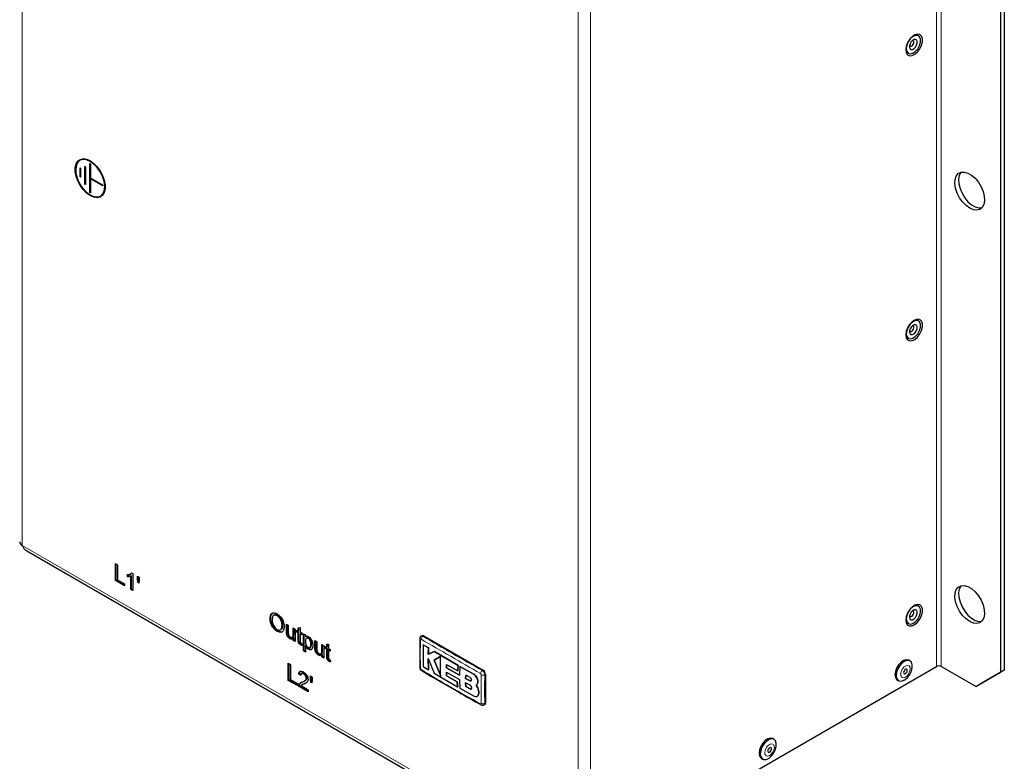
# Model space of a CAD drawing. Header units: millimetres. Extents: x 5 to 418, y 2 to 292.
# Tile 6 of 9: x 241 to 317, y 100 to 156. Entities that reach past the tile are written whole.
import ezdxf

# ---------------------------------------------------------------- set-up
doc = ezdxf.new("R2010")
doc.units = ezdxf.units.MM

msp = doc.modelspace()

# ---------------------------------------------------------------- linework, layer by layer
at = {"color": 7, "linetype": 'Continuous', "lineweight": 18}
for p, q in [((241.6555, 116.2781), (241.6555, 191.3985)), ((311.4234, 182.1459), (311.4234, 107.0255)), ((311.8005, 107.0255), (311.8005, 182.1459)), ((284.0819, 166.9063), (284.0819, 91.7859)), ((285.0247, 91.7859), (285.0247, 166.9063)), ((241.6561, 116.2771), (284.0813, 91.7855)), ((261.8744, 109.7183), (261.8178, 109.6856)), ((262.3966, 109.504), (262.34, 109.4713)), ((262.7737, 109.1012), (262.7171, 109.0686)), ((272.2968, 109.3669), (272.238, 109.333)), ((264.0501, 108.4622), (263.9936, 108.4296)), ((264.5723, 108.248), (264.5157, 108.2153)), ((264.9494, 107.8452), (264.8928, 107.8126)), ((276.8223, 106.7544), (276.7635, 106.7205)), ((276.0735, 106.4756), (276.0773, 106.4777)), ((277.0108, 106.4278), (276.952, 106.3939)), ((275.8351, 105.9401), (275.8389, 105.9423)), ((275.84, 105.3174), (275.8438, 105.3196)), ((277.0108, 104.2504), (276.952, 104.2164))]:
    msp.add_line(p, q, dxfattribs=at)
at = {"color": 7, "linetype": 'Continuous', "lineweight": 25}
for p, q in [((316.326, 177.356), (316.326, 106.5904)), ((316.6088, 177.5192), (316.6088, 106.7537)), ((246.0669, 145.1077), (246.1065, 145.0849)), ((246.0669, 144.4109), (246.0669, 145.1077)), ((246.1046, 145.086), (246.0669, 145.1077)), ((246.1065, 145.0849), (246.1046, 145.086)), ((246.1046, 145.086), (246.1046, 144.4327)), ((246.1065, 145.0849), (246.1065, 144.3881)), ((246.444, 145.2166), (246.4836, 145.1938)), ((246.444, 143.8666), (246.444, 145.2166)), ((246.4817, 145.1949), (246.444, 145.2166)), ((246.4836, 145.1938), (246.4817, 145.1949)), ((246.4817, 145.1949), (246.4817, 143.8884)), ((246.4836, 145.1938), (246.4836, 143.8438)), ((246.8212, 143.2134), (246.8212, 145.4344)), ((246.8212, 145.4344), (246.8608, 145.4116)), ((246.8212, 145.4344), (246.8589, 145.4126)), ((246.8589, 145.4126), (246.8589, 143.2352)), ((246.8608, 145.4116), (246.8589, 145.4126)), ((246.971, 145.5571), (246.8598, 145.6277)), ((246.8608, 145.4116), (246.8608, 144.3239)), ((245.7303, 144.9754), (245.7303, 144.9536)), ((246.0669, 144.4109), (246.1046, 144.4327)), ((246.1065, 144.3881), (246.0669, 144.4109)), ((246.1065, 144.4316), (246.1046, 144.4327)), ((246.8608, 144.3239), (247.8026, 143.7802)), ((247.8026, 143.7802), (246.8608, 144.3239)), ((246.8608, 144.3239), (246.8608, 144.3239)), ((246.8608, 144.3217), (247.8026, 143.778)), ((246.8608, 144.3217), (246.8608, 144.2782)), ((246.444, 143.8666), (246.4817, 143.8884)), ((246.4836, 143.8438), (246.444, 143.8666)), ((246.4836, 143.8873), (246.4817, 143.8884)), ((246.8608, 144.2782), (246.8608, 143.1906)), ((247.8026, 143.7345), (246.8608, 144.2782)), ((247.8026, 143.7802), (247.8026, 143.7345)), ((246.8212, 143.2134), (246.8589, 143.2352)), ((246.8608, 143.1906), (246.8212, 143.2134)), ((246.8408, 143.0301), (246.8596, 143.0192)), ((246.8589, 143.2352), (246.8608, 143.2341)), ((241.6561, 116.2771), (241.6555, 116.2781)), ((241.6561, 116.2771), (241.6723, 116.2372)), ((242.0029, 115.8514), (284.0107, 91.6008)), ((248.7628, 114.8963), (248.9224, 114.8042)), ((248.7628, 113.5898), (248.7628, 114.8963)), ((248.8194, 113.6225), (248.8194, 114.8636)), ((248.9224, 114.8042), (248.9224, 113.6484)), ((248.8194, 113.6225), (248.7628, 113.5898)), ((249.4591, 113.1879), (248.7628, 113.5898)), ((249.4591, 113.2532), (248.8194, 113.6225)), ((248.9224, 113.6484), (249.4591, 113.3386)), ((249.6766, 113.8877), (249.6766, 114.0421)), ((249.7332, 113.9204), (249.6766, 113.8877)), ((249.7332, 113.9204), (249.7332, 114.0748)), ((249.886, 114.0898), (249.9567, 114.1306)), ((249.9943, 113.9623), (249.9377, 113.9296)), ((249.9377, 112.9116), (249.9377, 113.9296)), ((249.9467, 114.1309), (250.0019, 114.1809)), ((249.9894, 114.1882), (250.0828, 114.1343)), ((249.9943, 112.9442), (249.9943, 113.9623)), ((250.0828, 114.1343), (250.0828, 112.8278)), ((250.4454, 113.9249), (250.5904, 113.8412)), ((250.4454, 113.7035), (250.4454, 113.9249)), ((250.502, 113.7362), (250.4454, 113.7035)), ((250.478, 113.4371), (250.4454, 113.7035)), ((250.502, 113.7362), (250.502, 113.8923)), ((250.5346, 113.4698), (250.502, 113.7362)), ((250.5904, 113.6198), (250.5564, 113.3919)), ((250.5904, 113.8412), (250.5904, 113.6198)), ((249.4591, 113.3386), (249.4591, 113.1879)), ((249.9943, 112.9442), (249.9377, 112.9116)), ((250.0828, 112.8278), (249.9377, 112.9116)), ((250.0828, 112.8931), (249.9943, 112.9442)), ((250.5346, 113.4698), (250.478, 113.4371)), ((250.5564, 113.3919), (250.478, 113.4371)), ((250.5654, 113.452), (250.5346, 113.4698)), ((260.627, 110.7082), (260.5704, 110.6755)), ((260.9021, 110.9663), (260.8314, 110.9255)), ((261.1653, 110.934), (261.1087, 110.9013)), ((261.1637, 109.7457), (261.1071, 109.713)), ((261.3586, 109.8309), (261.4293, 109.8717)), ((261.5408, 110.1972), (261.4842, 110.1645)), ((261.8178, 110.2742), (261.9629, 110.1905)), ((261.8178, 109.6856), (261.8178, 110.2742)), ((261.8744, 109.7183), (261.8744, 110.2415)), ((261.9629, 110.1905), (261.9629, 109.6712)), ((262.34, 109.9728), (262.4851, 109.889)), ((262.34, 109.4713), (262.34, 109.9728)), ((262.3966, 109.504), (262.3966, 109.9401)), ((262.4851, 109.889), (262.4851, 108.9343)), ((262.6156, 109.8137), (262.7171, 109.755)), ((262.6156, 109.6629), (262.6156, 109.8137)), ((262.6722, 109.6956), (262.6722, 109.781)), ((262.7171, 109.9874), (262.8622, 109.999)), ((262.7171, 109.755), (262.7171, 109.9874)), ((262.7737, 109.7877), (262.7171, 109.755)), ((262.7737, 109.7877), (262.7737, 109.9919)), ((262.8622, 109.999), (262.8622, 109.6713)), ((261.8826, 109.5633), (261.826, 109.5307)), ((262.1452, 109.179), (262.0887, 109.1464)), ((262.2754, 109.1392), (262.1452, 109.179)), ((262.2727, 109.2528), (262.3434, 109.2936)), ((262.3966, 109.2067), (262.34, 109.174)), ((262.34, 109.018), (262.34, 109.174)), ((262.3966, 109.0507), (262.34, 109.018)), ((262.4851, 108.9343), (262.34, 109.018)), ((262.3966, 109.0507), (262.3966, 109.2067)), ((262.4851, 108.9996), (262.3966, 109.0507)), ((262.6722, 109.6956), (262.6156, 109.6629)), ((262.7171, 109.6043), (262.6156, 109.6629)), ((262.7737, 109.637), (262.6722, 109.6956)), ((262.7737, 109.637), (262.7171, 109.6043)), ((262.7171, 109.0686), (262.7171, 109.6043)), ((262.7737, 109.1012), (262.7737, 109.637)), ((262.8622, 109.6713), (262.9927, 109.5959)), ((262.9187, 109.5532), (262.8622, 109.5206)), ((262.8622, 109.5206), (262.8622, 108.9788)), ((262.9927, 109.4452), (262.8622, 109.5206)), ((262.9927, 109.5105), (262.9187, 109.5532)), ((262.9927, 109.5959), (262.9927, 109.4452)), ((263.1233, 109.5206), (263.2683, 109.4369)), ((263.1233, 108.2141), (263.1233, 109.5206)), ((263.1798, 108.2468), (263.1798, 109.4879)), ((263.2683, 109.4369), (263.2683, 109.2853)), ((263.3249, 109.318), (263.2683, 109.2853)), ((263.4152, 109.2249), (263.3445, 109.1841)), ((263.5386, 109.2121), (263.482, 109.1795)), ((263.9936, 109.0182), (264.1386, 108.9344)), ((263.9936, 108.4296), (263.9936, 109.0182)), ((264.0501, 108.4622), (264.0501, 108.9855)), ((272.1635, 109.3801), (272.1049, 109.3463)), ((272.2968, 109.3669), (276.8223, 106.7544)), ((262.9616, 108.7078), (262.905, 108.6751)), ((263.0017, 108.6875), (262.9616, 108.7078)), ((262.9927, 108.7794), (263.0072, 108.6305)), ((263.1798, 108.2468), (263.1233, 108.2141)), ((263.2683, 108.1304), (263.1233, 108.2141)), ((263.2683, 108.1957), (263.1798, 108.2468)), ((263.3249, 108.6346), (263.2683, 108.602)), ((263.2683, 108.602), (263.2683, 108.1304)), ((263.5377, 108.3752), (263.4811, 108.3425)), ((263.6054, 108.4807), (263.6761, 108.5216)), ((263.7455, 108.754), (263.689, 108.7214)), ((264.0583, 108.3073), (264.0017, 108.2747)), ((264.1386, 108.9344), (264.1386, 108.4152)), ((264.5157, 108.7167), (264.6608, 108.633)), ((264.5157, 108.2153), (264.5157, 108.7167)), ((264.5723, 108.248), (264.5723, 108.6841)), ((264.6608, 108.633), (264.6608, 107.6783)), ((264.7913, 108.5576), (264.8928, 108.499)), ((264.7913, 108.4069), (264.7913, 108.5576)), ((264.8479, 108.4396), (264.7913, 108.4069)), ((264.8928, 108.3483), (264.7913, 108.4069)), ((264.8479, 108.4396), (264.8479, 108.525)), ((264.9494, 108.3809), (264.8479, 108.4396)), ((264.8928, 108.7314), (265.0379, 108.743)), ((264.8928, 108.499), (264.8928, 108.7314)), ((264.9494, 108.5317), (264.8928, 108.499)), ((264.9494, 108.3809), (264.8928, 108.3483)), ((264.8928, 107.8126), (264.8928, 108.3483)), ((264.9494, 108.5317), (264.9494, 108.7359)), ((264.9494, 107.8452), (264.9494, 108.3809)), ((265.0379, 108.743), (265.0379, 108.4153)), ((265.0379, 108.4153), (265.1684, 108.3399)), ((265.0945, 108.2972), (265.0379, 108.2646)), ((265.0379, 108.2646), (265.0379, 107.7228)), ((265.1684, 108.1892), (265.0379, 108.2646)), ((265.1684, 108.2545), (265.0945, 108.2972)), ((265.1684, 108.3399), (265.1684, 108.1892)), ((272.26, 108.6902), (272.2638, 108.6924)), ((272.6619, 108.4434), (272.26, 108.6902)), ((272.2638, 108.6924), (272.6657, 108.4456)), ((272.6453, 107.9694), (272.6619, 108.4434)), ((272.6657, 108.4456), (272.6491, 107.9716)), ((272.6619, 108.4434), (272.6657, 108.4456)), ((264.321, 107.923), (264.2644, 107.8904)), ((264.4511, 107.8832), (264.321, 107.923)), ((264.4484, 107.9968), (264.5191, 108.0376)), ((264.5723, 107.9507), (264.5157, 107.918)), ((264.5157, 107.762), (264.5157, 107.918)), ((264.5723, 107.7947), (264.5157, 107.762)), ((264.6608, 107.6783), (264.5157, 107.762)), ((264.5723, 107.7947), (264.5723, 107.9507)), ((264.6608, 107.7436), (264.5723, 107.7947)), ((265.1684, 107.5234), (265.1829, 107.3745)), ((272.6407, 107.6401), (273.1043, 106.5142)), ((272.6602, 106.7849), (272.6407, 107.6401)), ((272.6445, 107.6423), (272.664, 106.7871)), ((273.1217, 108.164), (272.6453, 107.9694)), ((272.6453, 107.9694), (272.6491, 107.9716)), ((272.6491, 107.9716), (273.1255, 108.1661)), ((273.6031, 107.8189), (273.0924, 107.5076)), ((273.0924, 107.5076), (273.0962, 107.5098)), ((273.0924, 107.5076), (273.5983, 106.2898)), ((273.0962, 107.5098), (273.6069, 107.8211)), ((273.6021, 106.292), (273.0962, 107.5098)), ((273.1217, 108.164), (273.1255, 108.1661)), ((274.9211, 107.1132), (273.1217, 108.164)), ((273.1255, 108.1661), (274.9249, 107.1154)), ((309.4074, 107.4525), (309.3131, 107.5069)), ((261.9622, 107.2765), (262.1217, 107.1843)), ((261.9622, 105.97), (261.9622, 107.2765)), ((262.0187, 106.0026), (262.0187, 107.2438)), ((262.1217, 107.1843), (262.1217, 106.0286)), ((265.1373, 107.4518), (265.0807, 107.4191)), ((265.1774, 107.4315), (265.1373, 107.4518)), ((272.2593, 107.0321), (272.6602, 106.7849)), ((272.6602, 106.7849), (272.664, 106.7871)), ((274.0324, 106.9321), (274.0426, 107.1891)), ((274.0324, 106.9321), (274.0362, 106.9343)), ((275.0175, 106.3731), (274.0324, 106.9321)), ((274.0464, 107.1913), (274.0362, 106.9343)), ((274.0362, 106.9343), (275.0213, 106.3753)), ((274.0426, 107.1891), (274.893, 106.7037)), ((274.893, 106.7037), (274.9211, 107.1132)), ((274.9249, 107.1154), (274.8967, 106.7058)), ((274.9211, 107.1132), (274.9249, 107.1154)), ((275.0539, 107.0385), (275.0175, 106.3731)), ((275.0539, 107.0385), (275.0577, 107.0407)), ((276.0735, 106.4756), (275.0539, 107.0385)), ((275.0577, 107.0407), (276.0773, 106.4777)), ((285.0247, 91.7859), (311.4234, 107.0255)), ((314.4404, 105.5015), (311.8005, 107.0255)), ((316.6088, 106.7537), (314.7232, 105.6648)), ((316.326, 106.5904), (316.6088, 106.7537)), ((262.0187, 106.0026), (261.9622, 105.97)), ((262.6584, 105.5681), (261.9622, 105.97)), ((262.6584, 105.6334), (262.0187, 106.0026)), ((262.1217, 106.0286), (262.6584, 105.7188)), ((262.8165, 106.4801), (262.7599, 106.4474)), ((262.905, 106.3469), (262.7599, 106.4474)), ((262.914, 106.4125), (262.8165, 106.4801)), ((263.0213, 106.5184), (262.9506, 106.4775)), ((263.1759, 106.4903), (263.1194, 106.4577)), ((263.1802, 105.9197), (263.2509, 105.9605)), ((263.3822, 106.1598), (263.3256, 106.1271)), ((263.6447, 106.3051), (263.7898, 106.2214)), ((263.6447, 106.0837), (263.6447, 106.3051)), ((263.7013, 106.1164), (263.6447, 106.0837)), ((263.6773, 105.8173), (263.6447, 106.0837)), ((263.7013, 106.1164), (263.7013, 106.2725)), ((263.7339, 105.85), (263.7013, 106.1164)), ((263.7898, 106), (263.7558, 105.772)), ((263.7898, 106.2214), (263.7898, 106)), ((273.1043, 106.5142), (274.884, 105.4732)), ((274.0314, 106.5884), (275.0163, 106.0296)), ((274.0412, 106.3164), (274.0314, 106.5884)), ((274.0352, 106.5905), (274.045, 106.3186)), ((274.0412, 106.3164), (274.045, 106.3186)), ((274.8569, 105.8503), (274.0412, 106.3164)), ((274.045, 106.3186), (274.8607, 105.8525)), ((274.893, 106.7037), (274.8967, 106.7058)), ((275.0163, 106.0296), (275.0512, 105.3792)), ((275.4997, 106.3686), (275.4924, 106.1214)), ((275.4924, 106.1214), (275.4962, 106.1235)), ((275.4924, 106.1214), (275.8351, 105.9401)), ((275.4962, 106.1235), (275.5035, 106.3707)), ((275.8389, 105.9423), (275.4962, 106.1235)), ((275.8409, 106.1864), (275.4997, 106.3686)), ((277.0108, 106.4278), (277.0108, 104.2504)), ((308.3928, 106.035), (308.4425, 105.9988)), ((308.4425, 105.9988), (308.5368, 105.9444)), ((314.4404, 105.5015), (316.326, 106.5904)), ((262.6584, 105.7188), (262.6584, 105.5681)), ((262.802, 105.5505), (262.7454, 105.5178)), ((263.4852, 105.0908), (262.7454, 105.5178)), ((262.8172, 105.6579), (262.7606, 105.6253)), ((263.4852, 105.1561), (262.802, 105.5505)), ((262.8172, 105.6579), (262.9322, 105.8062)), ((262.9317, 105.5778), (263.4852, 105.2583)), ((263.0448, 105.6544), (262.9741, 105.6136)), ((263.2133, 105.7229), (263.1568, 105.6902)), ((263.366, 105.7991), (263.2133, 105.7229)), ((263.4852, 105.2583), (263.4852, 105.0908)), ((263.7339, 105.85), (263.6773, 105.8173)), ((263.7558, 105.772), (263.6773, 105.8173)), ((263.7647, 105.8322), (263.7339, 105.85)), ((274.8569, 105.8503), (274.8607, 105.8525)), ((274.884, 105.4732), (274.8569, 105.8503)), ((274.8607, 105.8525), (274.8878, 105.4754)), ((274.884, 105.4732), (274.8878, 105.4754)), ((275.0512, 105.3792), (276.1475, 104.7762)), ((275.4914, 105.7729), (275.4986, 105.4994)), ((275.8343, 105.5918), (275.4914, 105.7729)), ((275.5024, 105.5016), (275.4952, 105.7751)), ((275.4986, 105.4994), (275.5024, 105.5016)), ((275.4986, 105.4994), (275.84, 105.3174)), ((275.8438, 105.3196), (275.5024, 105.5016)), ((276.418, 105.3954), (276.3045, 105.6073)), ((276.3056, 105.6079), (276.3094, 105.6101)), ((276.3083, 105.6095), (276.4218, 105.3976)), ((276.418, 105.3954), (276.4218, 105.3976)), ((276.4211, 105.8808), (276.4249, 105.883)), ((314.7232, 105.6648), (314.4404, 105.5015)), ((276.3779, 104.7566), (276.3817, 104.7588)), ((276.4484, 104.8378), (276.4521, 104.84)), ((276.897, 104.0945), (276.9556, 104.1283)), ((299.0365, 101.4655), (298.9422, 101.5199)), ((298.0219, 100.048), (298.0716, 100.0118)), ((298.0716, 100.0118), (298.1659, 99.9574))]:
    msp.add_line(p, q, dxfattribs=at)
at = {"color": 7, "linetype": 'Continuous', "lineweight": 25, "flags": 128}
for points in [[(309.0852, 154.1231), (309.1199, 153.9028), (309.2204, 153.7464), (309.3757, 153.671), (309.5689, 153.6847), (309.7793, 153.786), (309.9838, 153.9639), (310.1605, 154.1992), (310.2902, 154.4664), (310.3587, 154.7364), (310.3587, 154.9801), (310.2902, 155.1711), (310.1605, 155.2886), (309.9838, 155.3199), (309.7793, 155.2616), (309.5689, 155.12), (309.3757, 154.9106), (309.2204, 154.6559), (309.1199, 154.3835), (309.0852, 154.1231)], [(310.2105, 154.9446), (310.14, 155.1212), (310.0063, 155.2173), (309.8275, 155.2198), (309.6276, 155.1285), (309.4337, 154.9556), (309.272, 154.7244), (309.1643, 154.4664), (309.1251, 154.2161), (309.1598, 154.0076), (309.2636, 153.8689), (309.4226, 153.8187), (309.6153, 153.8639), (309.8156, 153.9983), (309.9965, 154.2038), (310.1335, 154.4526), (310.2082, 154.7112), (310.2105, 154.9446)], [(309.9644, 154.7527), (309.9225, 154.8533), (309.8425, 154.9038), (309.7365, 154.8967), (309.6206, 154.8328), (309.5126, 154.7221), (309.4288, 154.5813), (309.382, 154.4319), (309.3794, 154.2966), (309.4212, 154.196), (309.5013, 154.1454), (309.6073, 154.1526), (309.7231, 154.2164), (309.8312, 154.3272), (309.915, 154.468), (309.9618, 154.6174), (309.9644, 154.7527)], [(309.7024, 154.7275), (309.6791, 154.7834), (309.6347, 154.8115), (309.596, 154.8124)], [(309.3847, 154.4464), (309.4006, 154.4182), (309.4451, 154.3902), (309.504, 154.3942), (309.5684, 154.4296), (309.6284, 154.4911), (309.6749, 154.5693), (309.7009, 154.6524), (309.7024, 154.7275)], [(246.841, 145.6407), (247.1162, 145.4432), (247.3755, 145.18), (247.6037, 144.8664), (247.7876, 144.5205), (247.9164, 144.1626), (247.9828, 143.8134), (247.9828, 143.4932), (247.9164, 143.2206), (247.7876, 143.0115), (247.6037, 142.878), (247.3755, 142.8278), (247.1162, 142.8639), (246.841, 142.9843), (246.5657, 143.1818), (246.3064, 143.445), (246.0782, 143.7586), (245.8943, 144.1044), (245.7655, 144.4624), (245.6991, 144.8116), (245.6991, 145.1318), (245.7655, 145.4044), (245.8943, 145.6135), (246.0782, 145.747), (246.3064, 145.7972), (246.5657, 145.761), (246.841, 145.6407)], [(246.8598, 145.6277), (246.5789, 145.7488), (246.3157, 145.7805), (246.0866, 145.7205), (245.9062, 145.5728), (245.7856, 145.3465), (245.7326, 145.056), (245.7303, 144.9754)], [(246.8598, 145.6298), (246.5784, 145.7512), (246.3148, 145.7829), (246.0853, 145.7228), (245.9046, 145.5749), (245.7838, 145.3483), (245.7307, 145.0572), (245.7357, 144.8248)], [(246.841, 145.595), (246.5648, 145.7142), (246.3059, 145.7452), (246.0807, 145.6863), (245.9032, 145.541), (245.7847, 145.3186), (245.7325, 145.0329), (245.75, 144.702), (245.836, 144.3466), (245.9852, 143.989), (246.1881, 143.6518), (246.4321, 143.3561), (246.7018, 143.1204), (246.9802, 142.9597), (247.2498, 142.884), (247.4938, 142.8981), (247.6967, 143.001), (247.8459, 143.1863), (247.9319, 143.4424), (247.9494, 143.7531), (247.8972, 144.099), (247.7787, 144.4584), (247.6012, 144.8085), (247.376, 145.1275), (247.1172, 145.3953), (246.841, 145.595)], [(313.969, 142.0274), (313.6876, 142.2309), (313.4239, 142.5036), (313.1945, 142.8286), (313.0137, 143.1853), (312.893, 143.5513), (312.8398, 143.9037), (312.8576, 144.2202), (312.9453, 144.4811), (313.0972, 144.6699), (313.304, 144.7747), (313.5525, 144.789), (313.8272, 144.7119), (314.1108, 144.5482), (314.3854, 144.3082), (314.634, 144.0069), (314.8407, 143.6634), (314.9927, 143.2992), (315.0803, 142.9371), (315.0981, 142.6), (315.045, 142.309), (314.9242, 142.0824), (314.7434, 141.9344), (314.514, 141.8744), (314.2503, 141.906), (313.969, 142.0274)], [(313.323, 144.7794), (313.2966, 144.7486), (313.1758, 144.522), (313.1227, 144.231), (313.1405, 143.8939), (313.2281, 143.5318), (313.3801, 143.1676), (313.5868, 142.8241), (313.8353, 142.5229), (314.11, 142.2828), (314.3936, 142.1191), (314.6683, 142.042), (314.8977, 142.0516)], [(246.7319, 143.0992), (247.0016, 142.9454), (247.2763, 142.8682), (247.5248, 142.8825), (247.7315, 142.9874), (247.8835, 143.1761), (247.9711, 143.437), (247.9912, 143.6703)], [(246.8596, 143.0192), (247.0014, 142.9477), (247.2756, 142.8707), (247.5237, 142.8849), (247.7301, 142.9896), (247.8818, 143.1781), (247.9693, 143.4385), (247.9871, 143.7545), (247.9838, 143.8027)], [(309.0852, 132.3487), (309.1199, 132.1284), (309.2204, 131.972), (309.3757, 131.8966), (309.5689, 131.9103), (309.7793, 132.0116), (309.9838, 132.1895), (310.1605, 132.4248), (310.2902, 132.6919), (310.3587, 132.962), (310.3587, 133.2057), (310.2902, 133.3966), (310.1605, 133.5141), (309.9838, 133.5454), (309.7793, 133.4872), (309.5689, 133.3456), (309.3757, 133.1361), (309.2204, 132.8814), (309.1199, 132.6091), (309.0852, 132.3487)], [(310.2105, 133.1701), (310.14, 133.3468), (310.0063, 133.4429), (309.8275, 133.4454), (309.6276, 133.354), (309.4337, 133.1811), (309.272, 132.95), (309.1643, 132.6919), (309.1251, 132.4417), (309.1598, 132.2332), (309.2636, 132.0944), (309.4226, 132.0443), (309.6153, 132.0895), (309.8156, 132.2239), (309.9965, 132.4294), (310.1335, 132.6782), (310.2082, 132.9368), (310.2105, 133.1701)], [(309.9644, 132.9783), (309.9225, 133.0789), (309.8425, 133.1294), (309.7365, 133.1222), (309.6206, 133.0584), (309.5126, 132.9477), (309.4288, 132.8069), (309.382, 132.6575), (309.3794, 132.5221), (309.4212, 132.4216), (309.5013, 132.371), (309.6073, 132.3782), (309.7231, 132.442), (309.8312, 132.5527), (309.915, 132.6935), (309.9618, 132.843), (309.9644, 132.9783)], [(309.7024, 132.9531), (309.6791, 133.009), (309.6347, 133.0371), (309.596, 133.038)], [(309.3847, 132.672), (309.4006, 132.6438), (309.4451, 132.6157), (309.504, 132.6197), (309.5684, 132.6552), (309.6284, 132.7167), (309.6749, 132.7949), (309.7009, 132.8779), (309.7024, 132.9531)], [(313.969, 110.4545), (313.6876, 110.658), (313.4239, 110.9307), (313.1945, 111.2557), (313.0137, 111.6124), (312.893, 111.9784), (312.8398, 112.3308), (312.8576, 112.6473), (312.9453, 112.9082), (313.0972, 113.097), (313.304, 113.2018), (313.5525, 113.2161), (313.8272, 113.139), (314.1108, 112.9753), (314.3854, 112.7352), (314.634, 112.434), (314.8407, 112.0905), (314.9927, 111.7263), (315.0803, 111.3642), (315.0981, 111.0271), (315.045, 110.7361), (314.9242, 110.5095), (314.7434, 110.3615), (314.514, 110.3014), (314.2503, 110.3331), (313.969, 110.4545)], [(313.323, 113.2065), (313.2966, 113.1757), (313.1758, 112.9491), (313.1227, 112.6581), (313.1405, 112.321), (313.2281, 111.9589), (313.3801, 111.5947), (313.5868, 111.2512), (313.8353, 110.9499), (314.11, 110.7099), (314.3936, 110.5462), (314.6683, 110.4691), (314.8977, 110.4787)], [(309.0852, 110.5743), (309.1199, 110.3539), (309.2204, 110.1976), (309.3757, 110.1222), (309.5689, 110.1358), (309.7793, 110.2371), (309.9838, 110.4151), (310.1605, 110.6504), (310.2902, 110.9175), (310.3587, 111.1876), (310.3587, 111.4313), (310.2902, 111.6222), (310.1605, 111.7397), (309.9838, 111.771), (309.7793, 111.7127), (309.5689, 111.5712), (309.3757, 111.3617), (309.2204, 111.107), (309.1199, 110.8347), (309.0852, 110.5743)], [(310.2105, 111.3957), (310.14, 111.5724), (310.0063, 111.6684), (309.8275, 111.671), (309.6276, 111.5796), (309.4337, 111.4067), (309.272, 111.1756), (309.1643, 110.9175), (309.1251, 110.6673), (309.1598, 110.4587), (309.2636, 110.32), (309.4226, 110.2699), (309.6153, 110.315), (309.8156, 110.4495), (309.9965, 110.655), (310.1335, 110.9038), (310.2082, 111.1624), (310.2105, 111.3957)], [(309.9644, 111.2039), (309.9225, 111.3044), (309.8425, 111.355), (309.7365, 111.3478), (309.6206, 111.284), (309.5126, 111.1733), (309.4288, 111.0325), (309.382, 110.883), (309.3794, 110.7477), (309.4212, 110.6471), (309.5013, 110.5966), (309.6073, 110.6038), (309.7231, 110.6676), (309.8312, 110.7783), (309.915, 110.9191), (309.9618, 111.0685), (309.9644, 111.2039)], [(309.7024, 111.1787), (309.6791, 111.2346), (309.6347, 111.2627), (309.596, 111.2636)], [(309.3847, 110.8976), (309.4006, 110.8694), (309.4451, 110.8413), (309.504, 110.8453), (309.5684, 110.8808), (309.6284, 110.9423), (309.6749, 111.0205), (309.7009, 111.1035), (309.7024, 111.1787)], [(309.3131, 107.5069), (309.2938, 107.5171), (309.1239, 107.5466), (308.9273, 107.4901), (308.7254, 107.3537), (308.5399, 107.1522), (308.3911, 106.9074), (308.2951, 106.6458), (308.2621, 106.3959), (308.2959, 106.1847), (308.3928, 106.035)], [(308.4871, 105.9806), (308.6365, 105.9087), (308.8222, 105.9224), (309.0242, 106.0202), (309.2206, 106.1915), (309.39, 106.4177), (309.5142, 106.6744), (309.5795, 106.9336), (309.5791, 107.1674), (309.5129, 107.3504), (309.3881, 107.4627), (309.2182, 107.4922), (309.0216, 107.4357), (308.8196, 107.2992), (308.6342, 107.0977), (308.4854, 106.8529), (308.3893, 106.5914), (308.3564, 106.3415), (308.3902, 106.1302), (308.4871, 105.9806)], [(308.9549, 106.4791), (308.9968, 106.4617), (309.0492, 106.472), (309.1042, 106.5085), (309.1535, 106.5656), (309.1895, 106.6347), (309.2067, 106.7052), (309.2026, 106.7664), (309.1778, 106.8089), (309.1359, 106.8264), (309.0835, 106.816), (309.0285, 106.7795), (308.9792, 106.7224), (308.9432, 106.6533), (308.926, 106.5828), (308.9301, 106.5217), (308.9549, 106.4791)], [(298.9422, 101.5199), (298.9229, 101.5301), (298.753, 101.5596), (298.5564, 101.5031), (298.3545, 101.3667), (298.169, 101.1652), (298.0202, 100.9204), (297.9242, 100.6589), (297.8912, 100.4089), (297.925, 100.1977), (298.0219, 100.048)], [(298.1162, 99.9936), (298.2656, 99.9217), (298.4513, 99.9354), (298.6533, 100.0332), (298.8497, 100.2045), (299.0191, 100.4307), (299.1433, 100.6874), (299.2086, 100.9466), (299.2082, 101.1804), (299.142, 101.3634), (299.0172, 101.4757), (298.8473, 101.5052), (298.6507, 101.4487), (298.4487, 101.3123), (298.2633, 101.1107), (298.1145, 100.866), (298.0184, 100.6044), (297.9855, 100.3545), (298.0193, 100.1432), (298.1162, 99.9936)], [(298.584, 100.4921), (298.6259, 100.4747), (298.6783, 100.485), (298.7333, 100.5215), (298.7826, 100.5787), (298.8186, 100.6477), (298.8358, 100.7182), (298.8317, 100.7794), (298.8069, 100.8219), (298.765, 100.8394), (298.7126, 100.829), (298.6576, 100.7925), (298.6083, 100.7354), (298.5723, 100.6663), (298.5551, 100.5958), (298.5592, 100.5347), (298.584, 100.4921)]]:
    msp.add_lwpolyline(points, dxfattribs=at)
at = {"color": 7, "linetype": 'Continuous', "lineweight": 18, "flags": 128}
for points in [[(308.7778, 106.217), (308.8861, 106.1718), (309.0218, 106.1986), (309.1643, 106.2931), (309.2919, 106.4411), (309.3851, 106.6199), (309.4298, 106.8025), (309.4192, 106.9609), (309.3549, 107.071), (309.2466, 107.1162), (309.1109, 107.0895), (308.9684, 106.9949), (308.8408, 106.847), (308.7476, 106.6681), (308.7029, 106.4856), (308.7135, 106.3272), (308.7778, 106.217)], [(298.4069, 100.23), (298.5152, 100.1849), (298.6509, 100.2116), (298.7934, 100.3061), (298.921, 100.4541), (299.0142, 100.6329), (299.0589, 100.8155), (299.0483, 100.9739), (298.984, 101.084), (298.8757, 101.1292), (298.74, 101.1025), (298.5975, 101.0079), (298.4699, 100.86), (298.3767, 100.6811), (298.332, 100.4986), (298.3426, 100.3402), (298.4069, 100.23)]]:
    msp.add_lwpolyline(points, dxfattribs=at)
at = {"color": 7, "linetype": 'Continuous', "lineweight": 25}
for centre, radius, start, end in [((241.7939, 116.5835), 0.3353, 185.694799, 245.625342), ((272.2187, 109.2579), 0.1341, 54.382423, 114.307119), ((272.0869, 106.9773), 0.0925, 184.556353, 244.523328), ((272.1923, 106.7853), 0.0884, 173.952122, 237.219619), ((276.6015, 106.4092), 0.4098, 2.605478, 57.394522), ((311.6119, 106.6616), 0.4099, 62.609672, 117.390328), ((276.884, 104.2342), 0.1279, 304.056351, 7.25583)]:
    msp.add_arc(centre, radius, start, end, dxfattribs=at)
at = {"color": 7, "linetype": 'Continuous', "lineweight": 18}
for centre, radius, start, end in [((272.0863, 109.158), 0.0919, 185.116314, 244.805447), ((272.3886, 109.0914), 0.2846, 121.941652, 176.678041), ((276.9233, 106.4777), 0.2907, 123.367673, 176.872209), ((276.8217, 106.6536), 0.2906, 243.134785, 296.648248), ((276.7248, 104.1725), 0.092, 175.208717, 234.718971), ((276.8182, 104.4678), 0.2848, 243.323518, 298.034278)]:
    msp.add_arc(centre, radius, start, end, dxfattribs=at)
at = {"color": 7, "linetype": 'Continuous', "lineweight": 25}
for points, knots in [([(241.6723, 116.2372), (241.7081, 116.1693), (241.7796, 116.0335), (241.8998, 115.907), (241.986, 115.867), (242.0062, 115.8576)], [0, 0, 0, 0, 0.4337806, 0.8675613, 1, 1, 1, 1]), ([(249.6766, 114.0421), (249.7472, 114.0474), (249.8732, 114.0569), (249.9539, 114.1481), (249.9894, 114.1882)], [0, 0, 0, 0, 0.5604274, 1, 1, 1, 1]), ([(249.9377, 113.9296), (249.8929, 113.9123), (249.8129, 113.8814), (249.7183, 113.8858), (249.6766, 113.8877)], [0, 0, 0, 0, 0.5596797, 1, 1, 1, 1]), ([(249.9943, 113.9623), (249.9495, 113.945), (249.8694, 113.9141), (249.7748, 113.9185), (249.7332, 113.9204)], [0, 0, 0, 0, 0.5596797, 1, 1, 1, 1]), ([(260.5704, 110.6755), (260.5759, 110.7705), (260.5868, 110.9598), (260.7193, 111.1207), (260.908, 111.1492), (261.0411, 111.0848), (261.1078, 111.0526)], [0, 0, 0, 0, 0.2805803, 0.5596082, 0.7795777, 1, 1, 1, 1]), ([(261.1071, 109.713), (261.0254, 109.771), (260.862, 109.887), (260.6812, 110.1701), (260.5871, 110.4443), (260.576, 110.5984), (260.5704, 110.6755)], [0, 0, 0, 0, 0.2796039, 0.5587658, 0.7792968, 1, 1, 1, 1]), ([(260.627, 110.7082), (260.6309, 110.8056), (260.6384, 110.9925), (260.7408, 111.0833), (260.7898, 111.1268)], [0, 0, 0, 0, 0.5214195, 1, 1, 1, 1]), ([(261.1637, 109.7457), (261.0819, 109.8037), (260.9186, 109.9197), (260.7378, 110.2027), (260.6437, 110.477), (260.6326, 110.6311), (260.627, 110.7082)], [0, 0, 0, 0, 0.27960387, 0.55876583, 0.77929683, 1, 1, 1, 1]), ([(261.1087, 110.9013), (261.0452, 110.9282), (260.9182, 110.9818), (260.744, 110.8848), (260.7353, 110.6965), (260.73, 110.5813)], [0, 0, 0, 0, 0.2801343, 0.5596513, 1, 1, 1, 1]), ([(260.73, 110.5813), (260.7338, 110.5092), (260.7414, 110.3653), (260.8329, 110.1422), (260.964, 109.9619), (261.0589, 109.8968), (261.1064, 109.8642)], [0, 0, 0, 0, 0.2806425, 0.5598846, 0.7798548, 1, 1, 1, 1]), ([(261.1653, 110.934), (261.0992, 110.9652), (260.9953, 111.0142), (260.9285, 110.9642), (260.9041, 110.946)], [0, 0, 0, 0, 0.6360539, 1, 1, 1, 1]), ([(261.1078, 111.0526), (261.1911, 110.9932), (261.3574, 110.8747), (261.5407, 110.5842), (261.6306, 110.3048), (261.6394, 110.149), (261.6438, 110.0711)], [0, 0, 0, 0, 0.2795739, 0.5585725, 0.7790868, 1, 1, 1, 1]), ([(261.4842, 110.1645), (261.4804, 110.238), (261.4726, 110.3847), (261.3879, 110.6135), (261.2541, 110.7998), (261.1572, 110.8675), (261.1087, 110.9013)], [0, 0, 0, 0, 0.2807962, 0.5600742, 0.7799774, 1, 1, 1, 1]), ([(261.5408, 110.1972), (261.5369, 110.2707), (261.5292, 110.4173), (261.4445, 110.6462), (261.3107, 110.8325), (261.2137, 110.9001), (261.1653, 110.934)], [0, 0, 0, 0, 0.2807962, 0.5600742, 0.7799774, 1, 1, 1, 1]), ([(261.1064, 109.8642), (261.1685, 109.8375), (261.2926, 109.7841), (261.4211, 109.8594), (261.4775, 110.0001), (261.482, 110.1097), (261.4842, 110.1645)], [0, 0, 0, 0, 0.27909152, 0.5581698, 0.77881022, 1, 1, 1, 1]), ([(261.6438, 110.0711), (261.6366, 109.9795), (261.6224, 109.7966), (261.4906, 109.6406), (261.3021, 109.6222), (261.1721, 109.6827), (261.1071, 109.713)], [0, 0, 0, 0, 0.280358, 0.55951237, 0.77962559, 1, 1, 1, 1]), ([(261.5368, 109.7051), (261.5323, 109.6994), (261.4931, 109.6503), (261.3541, 109.6614), (261.2272, 109.7176), (261.1637, 109.7457)], [0, 0, 0, 0, 0.06196028, 0.53070203, 1, 1, 1, 1]), ([(261.4142, 109.8819), (261.4357, 109.89), (261.4949, 109.9122), (261.5325, 110.0358), (261.538, 110.1433), (261.5408, 110.1972)], [0, 0, 0, 0, 0.2209441, 0.6099877, 1, 1, 1, 1]), ([(261.8826, 109.5633), (261.8796, 109.593), (261.8744, 109.6459), (261.8744, 109.6961), (261.8744, 109.7183)], [0, 0, 0, 0, 0.5598387, 1, 1, 1, 1]), ([(261.826, 109.5307), (261.8231, 109.5603), (261.8178, 109.6132), (261.8178, 109.6635), (261.8178, 109.6856)], [0, 0, 0, 0, 0.5598387, 1, 1, 1, 1]), ([(262.0887, 109.1464), (262.0549, 109.1694), (261.9874, 109.2155), (261.901, 109.3166), (261.8458, 109.4296), (261.8326, 109.4969), (261.826, 109.5307)], [0, 0, 0, 0, 0.28025151, 0.56015583, 0.77962554, 1, 1, 1, 1]), ([(262.1452, 109.179), (262.1115, 109.2021), (262.044, 109.2481), (261.9576, 109.3493), (261.9024, 109.4622), (261.8892, 109.5296), (261.8826, 109.5633)], [0, 0, 0, 0, 0.28025151, 0.56015583, 0.77962554, 1, 1, 1, 1]), ([(261.9629, 109.6712), (261.9628, 109.6399), (261.9626, 109.584), (261.9686, 109.5249), (261.9713, 109.4989)], [0, 0, 0, 0, 0.560241, 1, 1, 1, 1]), ([(261.9713, 109.4989), (261.9777, 109.4735), (261.9905, 109.4228), (262.0452, 109.3336), (262.0964, 109.297), (262.1277, 109.2746)], [0, 0, 0, 0, 0.2808875, 0.5612878, 1, 1, 1, 1]), ([(262.34, 109.174), (262.3037, 109.1405), (262.2389, 109.0807), (262.1346, 109.1263), (262.0887, 109.1464)], [0, 0, 0, 0, 0.5594657, 1, 1, 1, 1]), ([(262.1277, 109.2746), (262.1524, 109.2632), (262.2018, 109.2404), (262.2685, 109.2441), (262.3383, 109.3034), (262.3393, 109.4021), (262.34, 109.4713)], [0, 0, 0, 0, 0.1870893, 0.374211, 0.5608424, 1, 1, 1, 1]), ([(262.334, 109.2931), (262.3465, 109.3017), (262.3987, 109.3377), (262.3975, 109.4322), (262.3966, 109.504)], [0, 0, 0, 0, 0.2399283, 1, 1, 1, 1]), ([(262.905, 108.6751), (262.8822, 108.6892), (262.8367, 108.7173), (262.7713, 108.7856), (262.7087, 108.9174), (262.7136, 109.0061), (262.7171, 109.0686)], [0, 0, 0, 0, 0.187451, 0.3738528, 0.5594282, 1, 1, 1, 1]), ([(262.9616, 108.7078), (262.9388, 108.7219), (262.8933, 108.75), (262.8279, 108.8183), (262.7653, 108.9501), (262.7702, 109.0388), (262.7737, 109.1012)], [0, 0, 0, 0, 0.187451, 0.3738528, 0.5594282, 1, 1, 1, 1]), ([(262.8622, 108.9788), (262.8603, 108.9484), (262.858, 108.9104), (262.8806, 108.8594), (262.9026, 108.829), (262.9225, 108.8164), (262.9358, 108.8081)], [0, 0, 0, 0, 0.4995831, 0.6252094, 0.7504139, 1, 1, 1, 1]), ([(263.2683, 109.2853), (263.3003, 109.3199), (263.3574, 109.3816), (263.4551, 109.3395), (263.4981, 109.3209)], [0, 0, 0, 0, 0.5602125, 1, 1, 1, 1]), ([(263.482, 109.1795), (263.4562, 109.1904), (263.4046, 109.2122), (263.3433, 109.1888), (263.2779, 109.1197), (263.2723, 109.0209), (263.2683, 108.9516)], [0, 0, 0, 0, 0.1863258, 0.37331, 0.5605466, 1, 1, 1, 1]), ([(263.5386, 109.2121), (263.5125, 109.2235), (263.463, 109.2452), (263.4262, 109.2276), (263.4088, 109.2193)], [0, 0, 0, 0, 0.5260315, 1, 1, 1, 1]), ([(263.689, 108.7214), (263.6875, 108.7657), (263.6845, 108.854), (263.6437, 108.9912), (263.5705, 109.1132), (263.5115, 109.1574), (263.482, 109.1795)], [0, 0, 0, 0, 0.28128174, 0.56093413, 0.78088753, 1, 1, 1, 1]), ([(263.4981, 109.3209), (263.5359, 109.2953), (263.6114, 109.244), (263.7103, 109.1163), (263.8126, 108.9049), (263.8252, 108.7492), (263.834, 108.64)], [0, 0, 0, 0, 0.1870744, 0.3740032, 0.5610907, 1, 1, 1, 1]), ([(263.7455, 108.754), (263.744, 108.7983), (263.7411, 108.8866), (263.7003, 109.0239), (263.6271, 109.1459), (263.5681, 109.1901), (263.5386, 109.2121)], [0, 0, 0, 0, 0.2812817, 0.5609341, 0.7808875, 1, 1, 1, 1]), ([(271.9949, 109.1498), (271.9945, 109.1178), (271.9861, 108.3863), (271.9919, 107.6624), (271.9974, 106.9702)], [0, 0, 0, 0, 0.0437343, 1, 1, 1, 1]), ([(272.106, 109.3449), (272.1026, 109.3436), (272.0741, 109.3326), (272.0362, 109.2889), (272.0033, 109.2236), (271.9934, 109.1752), (271.9949, 109.1508), (271.995, 109.1498)], [0, 0, 0, 0, 0.0472311, 0.3874344, 0.6881456, 0.986958, 1, 1, 1, 1]), ([(263.0072, 108.6305), (262.9883, 108.6371), (262.9545, 108.6488), (262.9201, 108.6671), (262.905, 108.6751)], [0, 0, 0, 0, 0.5600783, 1, 1, 1, 1]), ([(262.9358, 108.8081), (262.9465, 108.8023), (262.9655, 108.792), (262.9844, 108.7833), (262.9927, 108.7794)], [0, 0, 0, 0, 0.5599652, 1, 1, 1, 1]), ([(263.2683, 108.9516), (263.2697, 108.9075), (263.2726, 108.8194), (263.3129, 108.682), (263.3876, 108.5611), (263.4467, 108.5178), (263.4761, 108.4962)], [0, 0, 0, 0, 0.2812258, 0.5607439, 0.7806464, 1, 1, 1, 1]), ([(263.4811, 108.3425), (263.4574, 108.3582), (263.4101, 108.3897), (263.3325, 108.4788), (263.2927, 108.5553), (263.2683, 108.602)], [0, 0, 0, 0, 0.280378, 0.5605961, 1, 1, 1, 1]), ([(263.5377, 108.3752), (263.514, 108.3909), (263.4667, 108.4223), (263.3891, 108.5115), (263.3492, 108.5879), (263.3249, 108.6346)], [0, 0, 0, 0, 0.280378, 0.5605961, 1, 1, 1, 1]), ([(263.4761, 108.4962), (263.502, 108.4847), (263.5537, 108.4617), (263.6172, 108.4807), (263.6816, 108.5519), (263.6859, 108.6515), (263.689, 108.7214)], [0, 0, 0, 0, 0.18658, 0.3734104, 0.5603245, 1, 1, 1, 1]), ([(263.834, 108.64), (263.8298, 108.575), (263.8213, 108.4452), (263.7431, 108.319), (263.6185, 108.2841), (263.5269, 108.3231), (263.4811, 108.3425)], [0, 0, 0, 0, 0.28075981, 0.5602838, 0.78013886, 1, 1, 1, 1]), ([(263.7695, 108.3565), (263.7383, 108.3434), (263.6718, 108.3153), (263.5842, 108.3544), (263.5377, 108.3752)], [0, 0, 0, 0, 0.46956792, 1, 1, 1, 1]), ([(263.6688, 108.518), (263.6694, 108.5181), (263.691, 108.5231), (263.7352, 108.5911), (263.7413, 108.6868), (263.7455, 108.754)], [0, 0, 0, 0, 0.0084614, 0.3042413, 1, 1, 1, 1]), ([(264.0017, 108.2747), (263.9988, 108.3043), (263.9936, 108.3572), (263.9936, 108.4075), (263.9936, 108.4296)], [0, 0, 0, 0, 0.5598387, 1, 1, 1, 1]), ([(264.2644, 107.8904), (264.2306, 107.9134), (264.1631, 107.9594), (264.0767, 108.0606), (264.0215, 108.1736), (264.0083, 108.2409), (264.0017, 108.2747)], [0, 0, 0, 0, 0.28025151, 0.56015583, 0.77962554, 1, 1, 1, 1]), ([(264.0583, 108.3073), (264.0554, 108.3369), (264.0501, 108.3899), (264.0501, 108.4401), (264.0501, 108.4622)], [0, 0, 0, 0, 0.5598387, 1, 1, 1, 1]), ([(264.321, 107.923), (264.2872, 107.9461), (264.2197, 107.9921), (264.1333, 108.0932), (264.0781, 108.2062), (264.0649, 108.2736), (264.0583, 108.3073)], [0, 0, 0, 0, 0.28025151, 0.56015583, 0.77962554, 1, 1, 1, 1]), ([(264.1386, 108.4152), (264.1385, 108.3839), (264.1383, 108.328), (264.1443, 108.2689), (264.147, 108.2429)], [0, 0, 0, 0, 0.560241, 1, 1, 1, 1]), ([(264.147, 108.2429), (264.1534, 108.2175), (264.1662, 108.1667), (264.2209, 108.0776), (264.2721, 108.041), (264.3034, 108.0186)], [0, 0, 0, 0, 0.2808875, 0.5612878, 1, 1, 1, 1]), ([(264.3034, 108.0186), (264.3281, 108.0072), (264.3775, 107.9844), (264.4442, 107.9881), (264.514, 108.0474), (264.515, 108.1461), (264.5157, 108.2153)], [0, 0, 0, 0, 0.1870893, 0.374211, 0.5608424, 1, 1, 1, 1]), ([(264.5097, 108.0371), (264.5222, 108.0457), (264.5744, 108.0817), (264.5732, 108.1761), (264.5723, 108.248)], [0, 0, 0, 0, 0.2399283, 1, 1, 1, 1]), ([(272.26, 108.6902), (272.2557, 108.461), (272.2451, 107.9023), (272.254, 107.3549), (272.2593, 107.0321)], [0, 0, 0, 0, 0.4103295, 1, 1, 1, 1]), ([(264.5157, 107.918), (264.4795, 107.8845), (264.4146, 107.8247), (264.3103, 107.8703), (264.2644, 107.8904)], [0, 0, 0, 0, 0.5594657, 1, 1, 1, 1]), ([(265.0807, 107.4191), (265.0579, 107.4332), (265.0124, 107.4613), (264.947, 107.5296), (264.8844, 107.6614), (264.8894, 107.7501), (264.8928, 107.8126)], [0, 0, 0, 0, 0.187451, 0.3738528, 0.5594282, 1, 1, 1, 1]), ([(265.1373, 107.4518), (265.1145, 107.4658), (265.069, 107.4939), (265.0036, 107.5622), (264.941, 107.6941), (264.9459, 107.7828), (264.9494, 107.8452)], [0, 0, 0, 0, 0.187451, 0.3738528, 0.5594282, 1, 1, 1, 1]), ([(265.0379, 107.7228), (265.036, 107.6924), (265.0337, 107.6544), (265.0563, 107.6034), (265.0783, 107.573), (265.0982, 107.5604), (265.1116, 107.552)], [0, 0, 0, 0, 0.49958307, 0.62520937, 0.75041394, 1, 1, 1, 1]), ([(265.1116, 107.552), (265.1222, 107.5463), (265.1412, 107.536), (265.1601, 107.5272), (265.1684, 107.5234)], [0, 0, 0, 0, 0.5599652, 1, 1, 1, 1]), ([(273.5983, 106.2898), (273.5842, 106.5082), (273.5525, 106.9987), (273.585, 107.5263), (273.6031, 107.8189)], [0, 0, 0, 0, 0.4454775, 1, 1, 1, 1]), ([(265.1829, 107.3745), (265.164, 107.381), (265.1303, 107.3927), (265.0959, 107.411), (265.0807, 107.4191)], [0, 0, 0, 0, 0.5600783, 1, 1, 1, 1]), ([(271.9964, 106.9684), (271.9959, 106.9653), (271.9914, 106.9369), (272.0092, 106.8758), (272.0505, 106.7906), (272.1024, 106.7332), (272.1392, 106.7151), (272.1435, 106.7129)], [0, 0, 0, 0, 0.03160488, 0.28358762, 0.59521201, 0.95256318, 1, 1, 1, 1]), ([(272.1464, 106.7137), (273.0865, 106.1592), (274.5799, 105.2783), (276.1079, 104.4176), (276.674, 104.0987)], [0, 0, 0, 0, 0.6295029, 1, 1, 1, 1]), ([(262.7599, 106.4474), (262.7683, 106.5006), (262.785, 106.6066), (262.8822, 106.6786), (263.0036, 106.6677), (263.0829, 106.627), (263.1225, 106.6066)], [0, 0, 0, 0, 0.2802186, 0.5589131, 0.7791554, 1, 1, 1, 1]), ([(262.8165, 106.4801), (262.8231, 106.536), (262.8339, 106.6268), (262.8935, 106.6597), (262.9164, 106.6723)], [0, 0, 0, 0, 0.6158458, 1, 1, 1, 1]), ([(263.1194, 106.4577), (263.0881, 106.473), (263.0257, 106.5037), (262.9505, 106.4884), (262.9103, 106.4288), (262.9068, 106.3743), (262.905, 106.3469)], [0, 0, 0, 0, 0.2803495, 0.5594965, 0.7794137, 1, 1, 1, 1]), ([(263.1759, 106.4903), (263.1441, 106.5067), (263.0836, 106.5378), (263.0373, 106.52), (263.0154, 106.5116)], [0, 0, 0, 0, 0.5276958, 1, 1, 1, 1]), ([(263.0215, 105.8471), (263.0938, 105.8768), (263.1944, 105.9181), (263.3056, 106.0093), (263.319, 106.0879), (263.3256, 106.1271)], [0, 0, 0, 0, 0.5613127, 0.7813859, 1, 1, 1, 1]), ([(263.3256, 106.1271), (263.3218, 106.1628), (263.3141, 106.234), (263.2554, 106.3378), (263.1875, 106.4136), (263.1421, 106.443), (263.1194, 106.4577)], [0, 0, 0, 0, 0.2790769, 0.5586029, 0.7790532, 1, 1, 1, 1]), ([(263.1225, 106.6066), (263.1719, 106.5741), (263.2704, 106.5093), (263.3885, 106.351), (263.4601, 106.1851), (263.4671, 106.0917), (263.4707, 106.045)], [0, 0, 0, 0, 0.2805009, 0.5596743, 0.7797453, 1, 1, 1, 1]), ([(263.4707, 106.045), (263.463, 105.987), (263.4477, 105.8708), (263.3263, 105.7599), (263.2211, 105.7166), (263.1568, 105.6902)], [0, 0, 0, 0, 0.2786949, 0.5588196, 1, 1, 1, 1]), ([(263.3822, 106.1598), (263.3784, 106.1954), (263.3707, 106.2667), (263.312, 106.3705), (263.2441, 106.4463), (263.1987, 106.4756), (263.1759, 106.4903)], [0, 0, 0, 0, 0.2790769, 0.5586029, 0.7790532, 1, 1, 1, 1]), ([(263.2413, 105.9611), (263.2571, 105.9682), (263.3008, 105.9879), (263.3618, 106.0427), (263.3754, 106.1209), (263.3822, 106.1598)], [0, 0, 0, 0, 0.2210493, 0.61182, 1, 1, 1, 1]), ([(275.8351, 105.9401), (275.8476, 105.935), (275.8724, 105.9247), (275.9058, 105.9286), (275.9315, 105.9466), (275.9465, 105.9781), (275.9493, 106.0192), (275.9396, 106.0652), (275.9184, 106.111), (275.8884, 106.1514), (275.8607, 106.1752), (275.8447, 106.1843), (275.8409, 106.1864)], [0, 0, 0, 0, 0.10757797, 0.21515507, 0.32274136, 0.43026461, 0.53768061, 0.64498658, 0.75221303, 0.85941075, 0.96664052, 1, 1, 1, 1]), ([(276.4211, 105.8808), (276.4178, 105.9279), (276.4111, 106.0223), (276.3517, 106.1756), (276.2636, 106.3156), (276.1653, 106.4185), (276.0996, 106.4593), (276.0735, 106.4756)], [0, 0, 0, 0, 0.21459, 0.4291787, 0.6437975, 0.8584406, 1, 1, 1, 1]), ([(276.0773, 106.4777), (276.117, 106.4516), (276.1963, 106.3992), (276.3006, 106.2717), (276.3791, 106.1262), (276.4202, 105.9904), (276.4236, 105.9135), (276.4249, 105.883)], [0, 0, 0, 0, 0.2146285, 0.4292566, 0.6438948, 0.8585349, 1, 1, 1, 1]), ([(262.7454, 105.5178), (262.7458, 105.5397), (262.7465, 105.5789), (262.7563, 105.6111), (262.7606, 105.6253)], [0, 0, 0, 0, 0.5599563, 1, 1, 1, 1]), ([(262.7606, 105.6253), (262.7969, 105.6855), (262.8619, 105.7934), (262.9726, 105.8306), (263.0215, 105.8471)], [0, 0, 0, 0, 0.55839292, 1, 1, 1, 1]), ([(262.802, 105.5505), (262.8024, 105.5724), (262.8031, 105.6115), (262.8129, 105.6437), (262.8172, 105.6579)], [0, 0, 0, 0, 0.5599563, 1, 1, 1, 1]), ([(263.1568, 105.6902), (263.1298, 105.6801), (263.0853, 105.6634), (263.0241, 105.639), (262.973, 105.6164), (262.9455, 105.5906), (262.9317, 105.5778)], [0, 0, 0, 0, 0.34004007, 0.56006245, 0.78011021, 1, 1, 1, 1]), ([(263.2133, 105.7229), (263.1864, 105.7126), (263.1421, 105.6958), (263.0826, 105.6733), (263.0521, 105.6572), (263.038, 105.6498)], [0, 0, 0, 0, 0.4535092, 0.7469516, 1, 1, 1, 1]), ([(275.84, 105.3174), (275.8541, 105.3115), (275.8822, 105.2996), (275.9191, 105.3033), (275.9469, 105.323), (275.9623, 105.3578), (275.9637, 105.4035), (275.9509, 105.4549), (275.9253, 105.5064), (275.8897, 105.5519), (275.8574, 105.5789), (275.8388, 105.5893), (275.8343, 105.5918)], [0, 0, 0, 0, 0.1073587, 0.214721, 0.322003, 0.4292233, 0.5364373, 0.6436973, 0.7510459, 0.8585026, 0.9660513, 1, 1, 1, 1]), ([(275.9174, 105.9374), (275.9173, 105.9374), (275.9099, 105.9298), (275.8866, 105.928), (275.8591, 105.9324), (275.8428, 105.9404), (275.8389, 105.9423)], [0, 0, 0, 0, 0.0048647, 0.4344044, 0.8642806, 1, 1, 1, 1]), ([(275.9314, 105.3129), (275.9312, 105.3127), (275.9232, 105.3044), (275.8973, 105.3027), (275.8666, 105.3083), (275.8482, 105.3174), (275.8438, 105.3196)], [0, 0, 0, 0, 0.0086281, 0.4374268, 0.8663911, 1, 1, 1, 1]), ([(276.3045, 105.6073), (276.3325, 105.6299), (276.3885, 105.6751), (276.421, 105.7798), (276.4211, 105.8543), (276.4211, 105.8808)], [0, 0, 0, 0, 0.3919653, 0.7839447, 1, 1, 1, 1]), ([(276.4249, 105.883), (276.4231, 105.8356), (276.4194, 105.741), (276.3697, 105.6525), (276.3244, 105.6208), (276.3083, 105.6095)], [0, 0, 0, 0, 0.3915997, 0.7831923, 1, 1, 1, 1]), ([(276.4484, 104.8378), (276.4674, 104.8881), (276.5055, 104.9887), (276.493, 105.19), (276.4424, 105.3285), (276.418, 105.3954)], [0, 0, 0, 0, 0.3407821, 0.6815687, 1, 1, 1, 1]), ([(276.4218, 105.3976), (276.4476, 105.3259), (276.4993, 105.1824), (276.5077, 104.9832), (276.4702, 104.8866), (276.4521, 104.84)], [0, 0, 0, 0, 0.3408172, 0.6816417, 1, 1, 1, 1]), ([(276.1475, 104.7762), (276.1844, 104.7601), (276.2582, 104.7279), (276.3549, 104.7375), (276.4176, 104.7801), (276.4406, 104.8233), (276.4484, 104.8378)], [0, 0, 0, 0, 0.2851253, 0.5702516, 0.8553553, 1, 1, 1, 1]), ([(276.4521, 104.84), (276.437, 104.8098), (276.4192, 104.7742), (276.3852, 104.7637), (276.38, 104.7621)], [0, 0, 0, 0, 0.84983215, 1, 1, 1, 1]), ([(276.6723, 104.0985), (276.6751, 104.0965), (276.6999, 104.0781), (276.7573, 104.0649), (276.834, 104.0643), (276.8767, 104.0864), (276.8958, 104.0963)], [0, 0, 0, 0, 0.0428631, 0.3935808, 0.7299436, 1, 1, 1, 1])]:
    msp.add_open_spline(points, degree=3, knots=knots, dxfattribs=at)
at = {"color": 7, "linetype": 'Continuous', "lineweight": 18}
for points, knots in [([(272.0472, 109.0748), (272.043, 108.8274), (272.0345, 108.3324), (272.0349, 107.6053), (272.0432, 107.1257), (272.0472, 106.8938)], [0, 0, 0, 0, 0.3404987, 0.6810489, 1, 1, 1, 1]), ([(272.1044, 109.1079), (272.1003, 109.11), (272.0898, 109.1152), (272.0739, 109.1164), (272.0595, 109.1098), (272.0495, 109.0959), (272.0479, 109.0818), (272.0472, 109.0748)], [0, 0, 0, 0, 0.140567, 0.3553278, 0.5708439, 0.7860438, 1, 1, 1, 1]), ([(276.6331, 106.4936), (275.8716, 106.9343), (274.3486, 107.8157), (272.8524, 108.6772), (272.1044, 109.1079)], [0, 0, 0, 0, 0.500039, 1, 1, 1, 1]), ([(272.1066, 109.3435), (272.1167, 109.3492), (272.1418, 109.3636), (272.1894, 109.3572), (272.2242, 109.3399), (272.238, 109.333)], [0, 0, 0, 0, 0.2874351, 0.7171461, 1, 1, 1, 1]), ([(272.238, 109.333), (272.9849, 108.8934), (274.4788, 108.0142), (276.0019, 107.1517), (276.7635, 106.7205)], [0, 0, 0, 0, 0.499961, 1, 1, 1, 1]), ([(272.0472, 106.8938), (272.0475, 106.8888), (272.0485, 106.8762), (272.0555, 106.8537), (272.0685, 106.8296), (272.0854, 106.8082), (272.0981, 106.7991), (272.1044, 106.7946)], [0, 0, 0, 0, 0.1406569, 0.3555038, 0.5710329, 0.7861716, 1, 1, 1, 1]), ([(272.1044, 106.7946), (272.8525, 106.3461), (274.3487, 105.4492), (275.8717, 104.6032), (276.6331, 104.1802)], [0, 0, 0, 0, 0.50003916, 1, 1, 1, 1]), ([(276.7635, 106.7205), (276.7847, 106.7059), (276.8272, 106.6767), (276.8838, 106.6065), (276.9265, 106.5267), (276.949, 106.4523), (276.9512, 106.4105), (276.952, 106.3939)], [0, 0, 0, 0, 0.2146724, 0.429352, 0.6440262, 0.8586956, 1, 1, 1, 1]), ([(276.6904, 106.3944), (276.6901, 106.3994), (276.6894, 106.4122), (276.6825, 106.4347), (276.6696, 106.4589), (276.6525, 106.4802), (276.6395, 106.4891), (276.6331, 106.4936)], [0, 0, 0, 0, 0.14065639, 0.35550279, 0.57103162, 0.78617076, 1, 1, 1, 1]), ([(276.6904, 104.2133), (276.6905, 104.4584), (276.6907, 104.9487), (276.6907, 105.676), (276.6905, 106.1602), (276.6904, 106.3944)], [0, 0, 0, 0, 0.3404988, 0.6810495, 1, 1, 1, 1]), ([(276.952, 106.3939), (276.95, 106.1612), (276.9458, 105.6802), (276.9457, 104.9542), (276.9499, 104.4624), (276.952, 104.2164)], [0, 0, 0, 0, 0.3189779, 0.6594763, 1, 1, 1, 1]), ([(276.6331, 104.1802), (276.6373, 104.1782), (276.648, 104.1731), (276.6641, 104.172), (276.6786, 104.1786), (276.6884, 104.1925), (276.6897, 104.2064), (276.6904, 104.2133)], [0, 0, 0, 0, 0.14056682, 0.35532754, 0.57084354, 0.78604362, 1, 1, 1, 1]), ([(276.952, 104.2164), (276.9498, 104.1935), (276.9454, 104.1478), (276.9224, 104.1077), (276.9007, 104.0994), (276.8953, 104.0974)], [0, 0, 0, 0, 0.4289835, 0.8579808, 1, 1, 1, 1])]:
    msp.add_open_spline(points, degree=3, knots=knots, dxfattribs=at)

doc.saveas('drawing.dxf')
